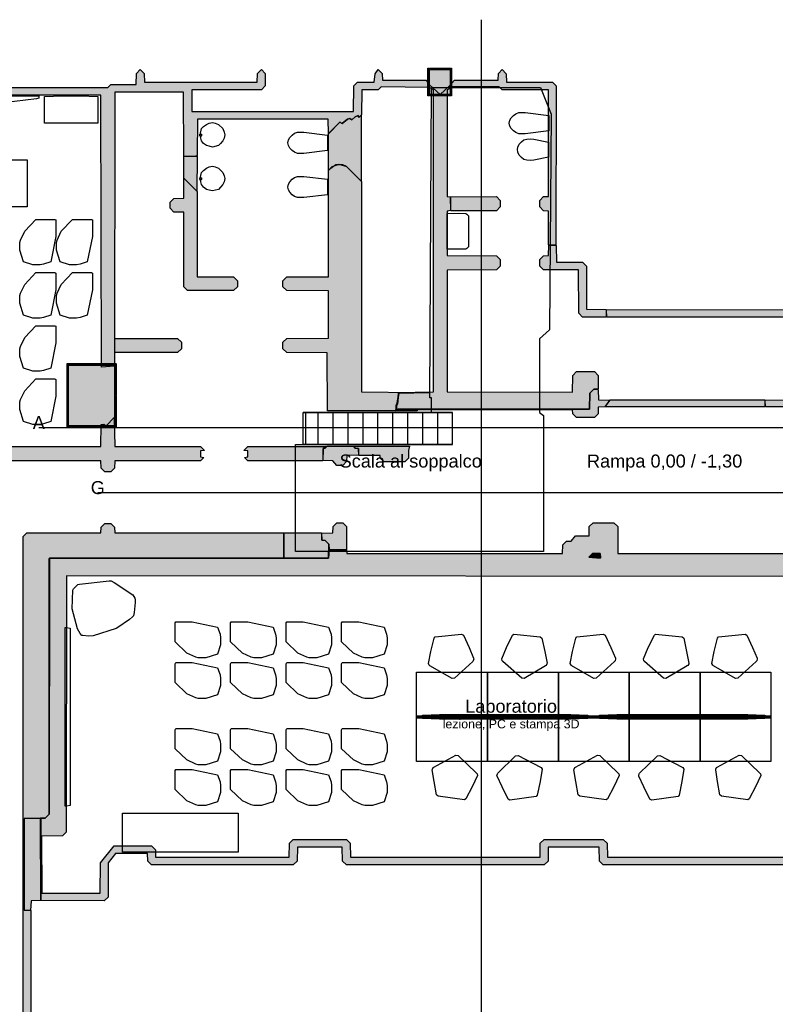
# Model space of a CAD drawing. Header units: millimetres. Extents: x -4985 to 43235, y -185 to 35000.
# Tile 11 of 13: x 7677 to 20475, y 18334 to 35000. Entities that reach past the tile are written whole.
import ezdxf
from ezdxf.enums import TextEntityAlignment as Align

# ---------------------------------------------------------------- set-up
doc = ezdxf.new("R2010")
doc.units = ezdxf.units.MM
for name, color, linetype in [('A-ARREDI', 9, 'Continuous'), ('A-MURI-ESISTENTI', 7, 'Continuous'), ('A-MURI-NUOVI', 40, 'Continuous'), ('A-PILASTRI', 8, 'Continuous'), ('A-SCALE', 8, 'Continuous'), ('A-SOPPALCO-PROIEZIONE', 8, 'Continuous'), ('A-TESTI', 7, 'Continuous'), ('A-TRACCE-SEZIONI', 1, 'Continuous')]:
    doc.layers.add(name, color=color, linetype=linetype)
doc.styles.add('VISIO', font='arial.ttf')

msp = doc.modelspace()

# ---------------------------------------------------------------- hatches: boundary and pattern name
at = {"layer": 'A-MURI-ESISTENTI'}
for points in [[(10650, 32685), (10455, 32690), (10450, 33775), (9290, 33775), (9285, 29133), (9060, 29118), (9050, 33725), (4950, 33725), (4930, 33665), (4880, 33715), (4540, 33715), (4490, 33655), (4465, 33680), (4460, 33885), (2400, 33885), (2395, 33740), (2330, 33675), (-970, 33675), (-1035, 33740), (-1090, 33885), (-4920, 33885), (-4985, 33950), (-4920, 34015), (-1050, 34015), (-985, 33950), (-930, 33805), (2260, 33805), (2265, 33950), (2330, 34015), (4530, 34015), (4595, 33950), (4600, 33745), (4810, 33745), (4815, 33790), (4880, 33855), (9170, 33855), (9220, 33905), (9650, 33905), (9655, 34090), (9720, 34155), (9785, 34090), (9790, 33945), (11700, 33945), (11705, 34090), (11770, 34155), (11835, 34090), (11835, 33880), (11770, 33815), (10590, 33815), (10590, 33445), (13330, 33445), (13335, 33880), (13400, 33945), (13680, 33945), (13697, 34081), (13750, 34155), (13815, 34090), (13820, 33975), (14560, 33975), (14615, 33900), (14610, 33855), (13800, 33865), (13750, 33815), (13470, 33815), (13465, 33390), (13420, 33345), (13409, 33378), (13360, 33355), (13300, 33305), (13270, 33325), (13230, 33315), (13140, 33245), (13100, 33265), (12910, 33075), (12900, 33315), (10690, 33315), (10685, 32700), (10650, 32685)], [(16760, 31185), (16635, 31190), (16635, 31760), (16550, 31765), (16485, 31830), (16485, 31940), (16550, 32005), (16635, 32010), (16635, 33810), (15850, 33815), (15800, 33865), (15000, 33865), (14980, 33845), (14958, 33878), (15040, 33975), (15780, 33975), (15785, 34090), (15850, 34155), (15919, 34081), (15920, 33945), (16700, 33945), (16765, 33880), (16760, 31185)], [(17330, 28405), (14055, 28410), (14067, 28486), (14075, 28490), (14087, 28608), (14099, 28680), (14615, 28690), (14376, 28692), (14685, 28700), (14685, 33810), (14615, 33850), (14620, 33895), (14800, 33735), (14958, 33878), (14975, 33840), (14915, 33810), (14915, 32010), (14975, 32000), (14975, 31770), (14915, 31760), (14915, 31010), (15750, 31005), (15815, 30940), (15815, 30830), (15750, 30765), (14915, 30760), (14915, 28700), (17040, 28695), (17045, 28980), (17110, 29045), (17410, 29045), (17475, 28980), (17475, 28750), (17400, 28745), (17335, 28680), (17330, 28405)], [(14376, 28692), (14100, 28685), (14099, 28680), (14095, 28680), (14087, 28608), (14067, 28486), (14055, 28480), (14055, 28410), (14055, 28400), (14035, 28380), (12888, 28380), (12885, 29360), (12200, 29365), (12135, 29430), (12135, 29540), (12200, 29605), (12905, 29610), (12905, 30410), (12200, 30415), (12135, 30480), (12135, 30580), (12200, 30645), (12905, 30650), (12905, 32450), (12970, 32515), (13090, 32555), (13210, 32515), (13465, 32260), (13465, 28700), (14376, 28692)], [(11300, 30415), (10520, 30415), (10455, 30480), (10455, 31740), (10290, 31745), (10225, 31810), (10225, 31910), (10290, 31975), (10455, 31980), (10460, 32315), (10685, 32090), (10685, 30650), (11300, 30645), (11365, 30580), (11365, 30480), (11300, 30415)], [(15750, 31765), (14980, 31765), (14975, 32000), (15750, 32005), (15815, 31940), (15815, 31830), (15750, 31765)], [(17610, 29965), (17210, 29965), (17145, 30030), (17140, 30765), (16550, 30765), (16485, 30830), (16485, 30940), (16550, 31005), (16635, 31010), (16640, 31185), (16765, 31180), (16770, 30895), (17210, 30895), (17275, 30830), (17275, 30100), (17610, 30095), (17610, 29965)], [(33610, 29635), (33510, 29635), (33445, 29700), (33440, 30045), (32630, 30045), (32625, 29810), (32560, 29745), (32060, 29745), (31995, 29810), (31990, 29965), (29980, 29965), (29975, 29730), (29910, 29665), (29210, 29665), (29145, 29730), (29140, 29965), (17620, 29965), (17615, 30090), (29210, 30095), (29275, 30030), (29280, 29795), (29840, 29795), (29845, 30030), (29910, 30095), (32060, 30095), (32125, 30030), (32130, 29875), (32490, 29875), (32495, 30110), (32560, 30175), (35730, 30175), (35795, 30110), (35800, 29875), (36115, 29880), (36110, 30185), (32340, 30185), (32340, 30345), (32490, 30345), (32500, 30315), (36180, 30315), (36245, 30250), (36245, 29810), (36180, 29745), (35730, 29745), (35665, 29810), (35660, 30045), (33680, 30045), (33675, 29700), (33610, 29635)], [(10350, 29365), (9290, 29365), (9290, 29605), (10350, 29605), (10415, 29540), (10415, 29430), (10350, 29365)], [(17330, 28405), (17335, 28680), (17400, 28745), (17475, 28740), (17480, 28565), (17675, 28560), (17590, 28445), (17475, 28440), (17475, 28330), (17410, 28265), (17110, 28265), (17045, 28330), (17040, 28395), (14410, 28395), (14407, 28380), (14035, 28380), (14055, 28390), (14055, 28400), (14060, 28405), (17330, 28405)], [(14099, 28680), (14087, 28608), (14095, 28680), (14099, 28680)], [(14100, 28685), (14376, 28692), (14615, 28690), (14099, 28680), (14100, 28685)], [(14067, 28486), (14087, 28608), (14075, 28490), (14067, 28486)], [(21300, 28445), (20310, 28445), (20305, 28560), (21300, 28565), (21300, 28445)], [(14035, 28380), (14055, 28400), (14055, 28390), (14035, 28380)], [(14067, 28486), (14055, 28410), (14055, 28480), (14067, 28486)], [(14055, 28410), (17330, 28405), (14060, 28405), (14055, 28400), (14055, 28410)], [(9220, 27345), (9120, 27345), (9055, 27410), (9050, 27535), (6940, 27535), (6925, 27590), (6965, 27710), (7020, 27775), (9050, 27775), (9055, 28150), (9100, 28155), (9140, 28125), (9280, 28265), (9290, 27775), (10740, 27775), (10805, 27710), (10742, 27701), (10742, 27600), (10795, 27590), (10740, 27535), (9290, 27535), (9285, 27410), (9220, 27345)], [(12810, 27535), (11540, 27535), (11485, 27590), (11542, 27600), (11542, 27701), (11475, 27710), (11540, 27775), (12870, 27775), (12815, 27740), (12810, 27535)], [(13329, 27780), (13360, 27745), (13415, 27740), (13415, 27630), (13220, 27625), (13215, 27520), (13150, 27455), (13050, 27455), (12980, 27535), (12815, 27540), (12815, 27740), (12850, 27745), (12885, 27780), (13329, 27780)], [(14200, 27515), (13850, 27515), (13785, 27580), (13780, 27625), (13420, 27625), (13415, 27740), (13360, 27745), (13329, 27780), (14280, 27780), (14265, 27710), (14265, 27580), (14200, 27515)], [(12150, 25885), (8180, 25885), (8180, 25880), (8175, 25880), (8175, 21550), (8110, 21485), (8030, 21484), (8030, 21485), (7755, 21480), (7755, 19930), (7865, 19920), (7865, 17390), (8442, 17389), (9343, 17389), (9530, 17389), (12350, 17389), (12350, 17385), (12420, 17385), (12485, 17320), (12490, 16635), (15950, 16635), (15950, 16505), (12420, 16505), (12355, 16570), (12350, 17255), (9530, 17255), (9530, 16627), (9343, 16627), (9343, 17255), (7735, 17255), (7735, 17389), (7735, 26250), (7800, 26315), (9050, 26315), (9055, 26410), (9120, 26475), (9220, 26475), (9285, 26410), (9290, 26315), (12150, 26315), (12150, 25885)], [(13210, 26025), (12920, 26025), (12915, 26120), (12850, 26185), (12795, 26190), (12795, 26310), (12980, 26315), (12985, 26420), (13050, 26485), (13150, 26485), (13215, 26420), (13210, 26025)], [(12910, 25885), (12150, 25885), (12150, 26315), (12790, 26315), (12795, 26190), (12850, 26185), (12915, 26120), (12910, 25885)], [(12920, 26025), (12910, 25885), (12915, 26120), (12920, 26025)], [(8180, 25880), (8175, 21550), (8175, 25880), (8180, 25880)], [(8180, 25885), (12150, 25885), (12150, 25884), (8180, 25880), (8180, 25885)], [(12150, 25885), (12910, 25885), (12150, 25884), (12150, 25885)], [(17510, 25890), (17315, 25900), (17380, 25965), (17510, 25965), (17510, 25890)], [(17315, 25900), (17510, 25890), (17510, 25885), (17315, 25900)], [(17510, 25965), (17515, 25890), (17510, 25890), (17510, 25965)], [(8030, 21485), (8030, 21484), (7755, 21480), (8030, 21485)], [(7860, 19925), (7755, 19930), (7755, 21480), (8030, 21484), (8035, 20090), (7870, 20085), (7860, 19925)], [(8110, 21485), (8035, 21480), (8035, 20090), (8030, 21484), (8110, 21485)]]:
    msp.add_hatch(color=7, dxfattribs=at).paths.add_polyline_path(points)
h = msp.add_hatch(color=7, dxfattribs=at)
h.paths.add_polyline_path([(9110, 20085), (8035, 20090), (8035, 21480), (8110, 21485), (8175, 21550), (8180, 25880), (12150, 25884), (12910, 25885), (12920, 26025), (13210, 26025), (13220, 25965), (16870, 25965), (16875, 26110), (16940, 26175), (17020, 26175), (17090, 26265), (17320, 26265), (17325, 26420), (17390, 26485), (17740, 26485), (17805, 26420), (17810, 25965), (20670, 25965), (20675, 26190), (20740, 26255), (21350, 26255), (21390, 26295), (21990, 26295), (22060, 26225), (22430, 26225), (22495, 26160), (22495, 25900), (22430, 25835), (22060, 25835), (22055, 25640), (21990, 25575), (8470, 25585), (8465, 21250), (8400, 21185), (8045, 21180), (8050, 20215), (9040, 20215), (9045, 20730), (9280, 21015), (9910, 21015), (9975, 20950), (9980, 20825), (12240, 20825), (12245, 21060), (12310, 21125), (13210, 21125), (13275, 21060), (13280, 20825), (16490, 20825), (16495, 21060), (16560, 21125), (17560, 21125), (17625, 21060), (17630, 20825), (21090, 20825), (21095, 21060), (21160, 21125), (22160, 21125), (22225, 21060), (22230, 20825), (24560, 20825), (24565, 21060), (24630, 21125), (25310, 21125), (25375, 21060), (25380, 20825), (26990, 20825), (26995, 22380), (25570, 22385), (25505, 22450), (25505, 25780), (25630, 25905), (25635, 22520), (27060, 22515), (27125, 22450), (27125, 20760), (27060, 20695), (25310, 20695), (25245, 20760), (25240, 20995), (24700, 20995), (24695, 20760), (24630, 20695), (22160, 20695), (22095, 20760), (22095, 20990), (21950, 20995), (21230, 20995), (21225, 20760), (21160, 20695), (17560, 20695), (17495, 20760), (17490, 20995), (16630, 20995), (16625, 20760), (16560, 20695), (13210, 20695), (13145, 20760), (13140, 20995), (12380, 20995), (12375, 20760), (12310, 20695), (9910, 20695), (9845, 20760), (9840, 20885), (9300, 20885), (9175, 20730), (9175, 20150), (9110, 20085)])
h.paths.add_polyline_path([(21715, 25890), (21755, 25940), (21710, 25985), (21670, 25965), (21040, 25965), (20975, 25900), (21710, 25885), (21714, 25890), (21715, 25890)], flags=16)
h.paths.add_polyline_path([(17515, 25890), (17510, 25965), (17380, 25965), (17315, 25900), (17510, 25885), (17510, 25890), (17515, 25890)], flags=16)
at = {"layer": 'A-MURI-NUOVI'}
for points in [[(13460, 32265), (13210, 32515), (13150, 32545), (13030, 32545), (12910, 32455), (12905, 32820), (12905, 33070), (13100, 33265), (13140, 33245), (13230, 33315), (13270, 33325), (13300, 33305), (13360, 33355), (13409, 33378), (13420, 33345), (13460, 33385), (13460, 32265)], [(10680, 32095), (10455, 32320), (10460, 32685), (10685, 32690), (10680, 32095)], [(20300, 28445), (17595, 28450), (17680, 28565), (20300, 28565), (20300, 28445)]]:
    msp.add_hatch(color=40, dxfattribs=at).paths.add_polyline_path(points)
at = {"layer": 'A-PILASTRI'}
for points in [[(14608, 34181), (14608, 33709), (14594, 33709), (14590, 33713), (14590, 34177), (14594, 34181), (14608, 34181)], [(14966, 34163), (14616, 34163), (14616, 34177), (14620, 34181), (14962, 34181), (14966, 34177), (14966, 34163)], [(14974, 33709), (14974, 34181), (14988, 34181), (14992, 34177), (14992, 33713), (14988, 33709), (14974, 33709)], [(14966, 34155), (14966, 33735), (14616, 33735), (14616, 34155), (14966, 34155)], [(14616, 33727), (14966, 33727), (14966, 33713), (14962, 33709), (14620, 33709), (14616, 33713), (14616, 33727)], [(8497, 29181), (8497, 28643), (8483, 28643), (8479, 28647), (8479, 29177), (8483, 29181), (8497, 29181)], [(8892, 29163), (8505, 29163), (8505, 29177), (8509, 29181), (8888, 29181), (8892, 29177), (8892, 29163)], [(9285, 29163), (8898, 29163), (8898, 29177), (8902, 29181), (9281, 29181), (9285, 29177), (9285, 29163)], [(9293, 28643), (9293, 29181), (9307, 29181), (9311, 29177), (9311, 28647), (9307, 28643), (9293, 28643)], [(9285, 29155), (9285, 28125), (8505, 28125), (8505, 29155), (9285, 29155)], [(8497, 28637), (8497, 28099), (8483, 28099), (8479, 28103), (8479, 28633), (8483, 28637), (8497, 28637)], [(9293, 28099), (9293, 28637), (9307, 28637), (9311, 28633), (9311, 28103), (9307, 28099), (9293, 28099)], [(8505, 28117), (8892, 28117), (8892, 28103), (8888, 28099), (8509, 28099), (8505, 28103), (8505, 28117)], [(8898, 28117), (9285, 28117), (9285, 28103), (9281, 28099), (8902, 28099), (8898, 28103), (8898, 28117)]]:
    msp.add_hatch(color=8, dxfattribs=at).paths.add_polyline_path(points)

# ---------------------------------------------------------------- linework, layer by layer
at = {"layer": 'A-ARREDI'}
for p, q in [((10730, 33065), (10760, 33065)), ((10730, 33035), (10730, 33065)), ((10730, 33035), (10760, 33035)), ((10760, 33035), (10760, 33065)), ((10730, 32325), (10760, 32325)), ((10730, 32295), (10730, 32325)), ((10730, 32295), (10760, 32295)), ((10760, 32295), (10760, 32325))]:
    msp.add_line(p, q, dxfattribs=at)
for points in [[(8002, 33710), (8002, 33670), (7962, 33660), (7402, 33590), (6602, 33590), (6042, 33660), (6002, 33670), (6002, 33710), (8002, 33710)], [(8002, 33710), (8002, 33670), (7962, 33660), (7402, 33590), (6602, 33590), (6042, 33660), (6002, 33670), (6002, 33710), (8002, 33710)], [(8700, 33710), (9000, 33700), (9000, 33250), (8100, 33250), (8100, 33700), (8400, 33710), (8700, 33710)], [(8700, 33710), (9000, 33700), (9000, 33250), (8100, 33250), (8100, 33700), (8400, 33710), (8700, 33710)], [(16240, 33428), (16640, 33378), (16640, 33118), (16240, 33068), (16130, 33068), (16080, 33088), (16040, 33118), (16000, 33158), (15980, 33198), (15970, 33248), (15980, 33298), (16000, 33338), (16040, 33378), (16080, 33408), (16130, 33428), (16240, 33428)], [(10942, 32845), (10885, 32857), (10839, 32868), (10793, 32903), (10758, 32949), (10747, 32995), (10735, 33052), (10758, 33156), (10793, 33190), (10839, 33225), (10885, 33248), (10942, 33259), (10988, 33248), (11046, 33225), (11115, 33156), (11138, 33098), (11149, 33052), (11138, 32995), (11115, 32949), (11080, 32903), (11046, 32868), (10942, 32845)], [(12490, 33098), (12890, 33048), (12890, 32788), (12490, 32738), (12380, 32738), (12330, 32758), (12290, 32788), (12250, 32828), (12230, 32868), (12220, 32918), (12230, 32968), (12250, 33008), (12290, 33048), (12330, 33078), (12380, 33098), (12490, 33098)], [(16326, 32985), (16386, 32975), (16636, 32925), (16636, 32675), (16386, 32625), (16326, 32615), (16266, 32625), (16216, 32635), (16176, 32665), (16136, 32705), (16116, 32755), (16106, 32805), (16116, 32845), (16136, 32895), (16176, 32935), (16216, 32965), (16266, 32975), (16326, 32985)], [(7802, 32630), (7802, 31830), (6202, 31830), (6202, 32630), (7802, 32630)], [(7802, 32630), (7802, 31830), (6202, 31830), (6202, 32630), (7802, 32630)], [(10942, 32105), (10885, 32117), (10839, 32128), (10793, 32163), (10758, 32209), (10747, 32255), (10735, 32312), (10758, 32416), (10793, 32450), (10839, 32485), (10885, 32508), (10942, 32519), (10988, 32508), (11046, 32485), (11115, 32416), (11138, 32358), (11149, 32312), (11138, 32255), (11115, 32209), (11080, 32163), (11046, 32128), (10942, 32105)], [(12490, 32348), (12890, 32298), (12890, 32038), (12490, 31988), (12380, 31988), (12330, 32008), (12290, 32038), (12250, 32078), (12230, 32118), (12220, 32168), (12230, 32218), (12250, 32258), (12290, 32298), (12330, 32328), (12380, 32348), (12490, 32348)], [(14920, 31118), (14920, 31718), (15112, 31726), (15232, 31718), (15248, 31710), (15280, 31678), (15280, 31158), (15248, 31126), (15232, 31118), (14920, 31118)], [(7902, 30850), (7742, 30900), (7682, 31100), (7682, 31230), (7692, 31270), (7762, 31420), (7952, 31620), (8272, 31620), (8292, 31610), (8292, 31330), (8202, 30900), (8082, 30860), (8022, 30850), (7902, 30850)], [(7902, 30850), (7742, 30900), (7682, 31100), (7682, 31230), (7692, 31270), (7762, 31420), (7952, 31620), (8272, 31620), (8292, 31610), (8292, 31330), (8202, 30900), (8082, 30860), (8022, 30850), (7902, 30850)], [(8522, 30850), (8362, 30900), (8302, 31100), (8302, 31230), (8312, 31270), (8382, 31420), (8572, 31620), (8892, 31620), (8912, 31610), (8912, 31330), (8822, 30900), (8702, 30860), (8642, 30850), (8522, 30850)], [(8522, 30850), (8362, 30900), (8302, 31100), (8302, 31230), (8312, 31270), (8382, 31420), (8572, 31620), (8892, 31620), (8912, 31610), (8912, 31330), (8822, 30900), (8702, 30860), (8642, 30850), (8522, 30850)], [(7902, 29950), (7742, 30000), (7682, 30200), (7682, 30330), (7692, 30370), (7762, 30520), (7952, 30720), (8272, 30720), (8292, 30710), (8292, 30430), (8202, 30000), (8082, 29960), (8022, 29950), (7902, 29950)], [(7902, 29950), (7742, 30000), (7682, 30200), (7682, 30330), (7692, 30370), (7762, 30520), (7952, 30720), (8272, 30720), (8292, 30710), (8292, 30430), (8202, 30000), (8082, 29960), (8022, 29950), (7902, 29950)], [(8522, 29950), (8362, 30000), (8302, 30200), (8302, 30330), (8312, 30370), (8382, 30520), (8572, 30720), (8892, 30720), (8912, 30710), (8912, 30430), (8822, 30000), (8702, 29960), (8642, 29950), (8522, 29950)], [(8522, 29950), (8362, 30000), (8302, 30200), (8302, 30330), (8312, 30370), (8382, 30520), (8572, 30720), (8892, 30720), (8912, 30710), (8912, 30430), (8822, 30000), (8702, 29960), (8642, 29950), (8522, 29950)], [(7902, 29050), (7742, 29100), (7682, 29300), (7682, 29430), (7692, 29470), (7762, 29620), (7952, 29820), (8272, 29820), (8292, 29810), (8292, 29530), (8202, 29100), (8082, 29060), (8022, 29050), (7902, 29050)], [(7902, 29050), (7742, 29100), (7682, 29300), (7682, 29430), (7692, 29470), (7762, 29620), (7952, 29820), (8272, 29820), (8292, 29810), (8292, 29530), (8202, 29100), (8082, 29060), (8022, 29050), (7902, 29050)], [(7902, 28150), (7742, 28200), (7682, 28400), (7682, 28530), (7692, 28570), (7762, 28720), (7952, 28920), (8272, 28920), (8292, 28910), (8292, 28630), (8202, 28200), (8082, 28160), (8022, 28150), (7902, 28150)], [(7902, 28150), (7742, 28200), (7682, 28400), (7682, 28530), (7692, 28570), (7762, 28720), (7952, 28920), (8272, 28920), (8292, 28910), (8292, 28630), (8202, 28200), (8082, 28160), (8022, 28150), (7902, 28150)], [(9311, 24695), (8920, 24573), (8844, 24563), (8745, 24575), (8731, 24579), (8702, 24609), (8657, 24687), (8565, 25026), (8578, 25345), (8590, 25364), (8632, 25411), (8661, 25440), (8692, 25446), (9191, 25503), (9227, 25500), (9278, 25472), (9595, 25263), (9625, 25211), (9631, 25180), (9634, 25135), (9617, 24964), (9603, 24909), (9590, 24891), (9535, 24847), (9337, 24710), (9311, 24695)], [(9311, 24695), (8920, 24573), (8844, 24563), (8745, 24575), (8731, 24579), (8702, 24609), (8657, 24687), (8565, 25026), (8578, 25345), (8590, 25364), (8632, 25411), (8661, 25440), (8692, 25446), (9191, 25503), (9227, 25500), (9278, 25472), (9595, 25263), (9625, 25211), (9631, 25180), (9634, 25135), (9617, 24964), (9603, 24909), (9590, 24891), (9535, 24847), (9337, 24710), (9311, 24695)], [(8530, 21700), (8470, 21690), (8450, 21690), (8450, 24710), (8470, 24710), (8530, 24700), (8530, 21700)], [(8530, 21700), (8470, 21690), (8450, 21690), (8450, 24710), (8470, 24710), (8530, 24700), (8530, 21700)], [(11080, 24420), (11030, 24260), (10830, 24200), (10700, 24200), (10660, 24210), (10510, 24280), (10310, 24470), (10310, 24790), (10320, 24810), (10600, 24810), (11030, 24720), (11070, 24600), (11080, 24540), (11080, 24420)], [(11080, 24420), (11030, 24260), (10830, 24200), (10700, 24200), (10660, 24210), (10510, 24280), (10310, 24470), (10310, 24790), (10320, 24810), (10600, 24810), (11030, 24720), (11070, 24600), (11080, 24540), (11080, 24420)], [(12020, 24420), (11970, 24260), (11770, 24200), (11640, 24200), (11600, 24210), (11450, 24280), (11250, 24470), (11250, 24790), (11260, 24810), (11540, 24810), (11970, 24720), (12010, 24600), (12020, 24540), (12020, 24420)], [(12020, 24420), (11970, 24260), (11770, 24200), (11640, 24200), (11600, 24210), (11450, 24280), (11250, 24470), (11250, 24790), (11260, 24810), (11540, 24810), (11970, 24720), (12010, 24600), (12020, 24540), (12020, 24420)], [(12960, 24420), (12910, 24260), (12710, 24200), (12580, 24200), (12540, 24210), (12390, 24280), (12190, 24470), (12190, 24790), (12200, 24810), (12480, 24810), (12910, 24720), (12950, 24600), (12960, 24540), (12960, 24420)], [(12960, 24420), (12910, 24260), (12710, 24200), (12580, 24200), (12540, 24210), (12390, 24280), (12190, 24470), (12190, 24790), (12200, 24810), (12480, 24810), (12910, 24720), (12950, 24600), (12960, 24540), (12960, 24420)], [(13900, 24420), (13850, 24260), (13650, 24200), (13520, 24200), (13480, 24210), (13330, 24280), (13130, 24470), (13130, 24790), (13140, 24810), (13420, 24810), (13850, 24720), (13890, 24600), (13900, 24540), (13900, 24420)], [(13900, 24420), (13850, 24260), (13650, 24200), (13520, 24200), (13480, 24210), (13330, 24280), (13130, 24470), (13130, 24790), (13140, 24810), (13420, 24810), (13850, 24720), (13890, 24600), (13900, 24540), (13900, 24420)], [(15162, 24602), (15194, 24585), (15287, 24374), (15366, 24191), (15367, 24181), (15360, 24150), (15352, 24139), (15040, 23855), (15000, 23851), (14626, 24063), (14615, 24072), (14601, 24101), (14640, 24306), (14697, 24533), (14715, 24555), (15162, 24602)], [(15162, 24602), (15194, 24585), (15287, 24374), (15366, 24191), (15367, 24181), (15360, 24150), (15352, 24139), (15040, 23855), (15000, 23851), (14626, 24063), (14615, 24072), (14601, 24101), (14640, 24306), (14697, 24533), (14715, 24555), (15162, 24602)], [(16495, 24554), (16523, 24531), (16570, 24305), (16610, 24110), (16608, 24100), (16595, 24071), (16584, 24062), (16220, 23849), (16180, 23853), (15858, 24138), (15849, 24149), (15843, 24180), (15923, 24373), (16026, 24583), (16048, 24601), (16495, 24554)], [(16495, 24554), (16523, 24531), (16570, 24305), (16610, 24110), (16608, 24100), (16595, 24071), (16584, 24062), (16220, 23849), (16180, 23853), (15858, 24138), (15849, 24149), (15843, 24180), (15923, 24373), (16026, 24583), (16048, 24601), (16495, 24554)], [(17562, 24602), (17594, 24585), (17687, 24374), (17766, 24191), (17767, 24181), (17760, 24150), (17752, 24139), (17440, 23855), (17400, 23851), (17026, 24063), (17015, 24072), (17001, 24101), (17040, 24306), (17097, 24533), (17115, 24555), (17562, 24602)], [(17562, 24602), (17594, 24585), (17687, 24374), (17766, 24191), (17767, 24181), (17760, 24150), (17752, 24139), (17440, 23855), (17400, 23851), (17026, 24063), (17015, 24072), (17001, 24101), (17040, 24306), (17097, 24533), (17115, 24555), (17562, 24602)], [(18895, 24554), (18923, 24531), (18970, 24305), (19010, 24110), (19008, 24100), (18995, 24071), (18984, 24062), (18620, 23849), (18580, 23853), (18258, 24138), (18249, 24149), (18243, 24180), (18323, 24373), (18426, 24583), (18448, 24601), (18895, 24554)], [(18895, 24554), (18923, 24531), (18970, 24305), (19010, 24110), (19008, 24100), (18995, 24071), (18984, 24062), (18620, 23849), (18580, 23853), (18258, 24138), (18249, 24149), (18243, 24180), (18323, 24373), (18426, 24583), (18448, 24601), (18895, 24554)], [(19962, 24602), (19994, 24585), (20087, 24374), (20166, 24191), (20167, 24181), (20160, 24150), (20152, 24139), (19840, 23855), (19800, 23851), (19426, 24063), (19415, 24072), (19401, 24101), (19440, 24306), (19497, 24533), (19515, 24555), (19962, 24602)], [(19962, 24602), (19994, 24585), (20087, 24374), (20166, 24191), (20167, 24181), (20160, 24150), (20152, 24139), (19840, 23855), (19800, 23851), (19426, 24063), (19415, 24072), (19401, 24101), (19440, 24306), (19497, 24533), (19515, 24555), (19962, 24602)], [(11080, 23730), (11030, 23570), (10830, 23510), (10700, 23510), (10660, 23520), (10510, 23590), (10310, 23780), (10310, 24100), (10320, 24120), (10600, 24120), (11030, 24030), (11070, 23910), (11080, 23850), (11080, 23730)], [(11080, 23730), (11030, 23570), (10830, 23510), (10700, 23510), (10660, 23520), (10510, 23590), (10310, 23780), (10310, 24100), (10320, 24120), (10600, 24120), (11030, 24030), (11070, 23910), (11080, 23850), (11080, 23730)], [(12020, 23730), (11970, 23570), (11770, 23510), (11640, 23510), (11600, 23520), (11450, 23590), (11250, 23780), (11250, 24100), (11260, 24120), (11540, 24120), (11970, 24030), (12010, 23910), (12020, 23850), (12020, 23730)], [(12020, 23730), (11970, 23570), (11770, 23510), (11640, 23510), (11600, 23520), (11450, 23590), (11250, 23780), (11250, 24100), (11260, 24120), (11540, 24120), (11970, 24030), (12010, 23910), (12020, 23850), (12020, 23730)], [(12960, 23730), (12910, 23570), (12710, 23510), (12580, 23510), (12540, 23520), (12390, 23590), (12190, 23780), (12190, 24100), (12200, 24120), (12480, 24120), (12910, 24030), (12950, 23910), (12960, 23850), (12960, 23730)], [(12960, 23730), (12910, 23570), (12710, 23510), (12580, 23510), (12540, 23520), (12390, 23590), (12190, 23780), (12190, 24100), (12200, 24120), (12480, 24120), (12910, 24030), (12950, 23910), (12960, 23850), (12960, 23730)], [(13900, 23730), (13850, 23570), (13650, 23510), (13520, 23510), (13480, 23520), (13330, 23590), (13130, 23780), (13130, 24100), (13140, 24120), (13420, 24120), (13850, 24030), (13890, 23910), (13900, 23850), (13900, 23730)], [(13900, 23730), (13850, 23570), (13650, 23510), (13520, 23510), (13480, 23520), (13330, 23590), (13130, 23780), (13130, 24100), (13140, 24120), (13420, 24120), (13850, 24030), (13890, 23910), (13900, 23850), (13900, 23730)], [(15600, 23955), (15600, 23195), (14400, 23195), (14400, 23955), (15600, 23955)], [(15600, 23955), (15600, 23195), (14400, 23195), (14400, 23955), (15600, 23955)], [(16800, 23955), (16800, 23195), (15600, 23195), (15600, 23955), (16800, 23955)], [(16800, 23955), (16800, 23195), (15600, 23195), (15600, 23955), (16800, 23955)], [(18000, 23955), (18000, 23195), (16800, 23195), (16800, 23955), (18000, 23955)], [(18000, 23955), (18000, 23195), (16800, 23195), (16800, 23955), (18000, 23955)], [(19200, 23955), (19200, 23195), (18000, 23195), (18000, 23955), (19200, 23955)], [(19200, 23955), (19200, 23195), (18000, 23195), (18000, 23955), (19200, 23955)], [(20400, 23955), (20400, 23195), (19200, 23195), (19200, 23955), (20400, 23955)], [(20400, 23955), (20400, 23195), (19200, 23195), (19200, 23955), (20400, 23955)], [(14400, 23180), (14400, 23220), (15600, 23220), (15600, 23180), (14400, 23180)], [(14400, 23180), (14400, 23220), (15600, 23220), (15600, 23180), (14400, 23180)], [(14400, 22445), (14400, 23205), (15600, 23205), (15600, 22445), (14400, 22445)], [(14400, 22445), (14400, 23205), (15600, 23205), (15600, 22445), (14400, 22445)], [(14790, 23160), (14500, 23170), (14500, 23230), (14790, 23240), (17010, 23240), (17300, 23230), (17300, 23170), (17010, 23160), (14790, 23160)], [(14790, 23160), (14500, 23170), (14500, 23230), (14790, 23240), (17010, 23240), (17300, 23230), (17300, 23170), (17010, 23160), (14790, 23160)], [(15600, 23180), (15600, 23220), (16800, 23220), (16800, 23180), (15600, 23180)], [(15600, 23180), (15600, 23220), (16800, 23220), (16800, 23180), (15600, 23180)], [(15600, 22445), (15600, 23205), (16800, 23205), (16800, 22445), (15600, 22445)], [(15600, 22445), (15600, 23205), (16800, 23205), (16800, 22445), (15600, 22445)], [(16800, 23180), (16800, 23220), (18000, 23220), (18000, 23180), (16800, 23180)], [(16800, 23180), (16800, 23220), (18000, 23220), (18000, 23180), (16800, 23180)], [(16800, 22445), (16800, 23205), (18000, 23205), (18000, 22445), (16800, 22445)], [(16800, 22445), (16800, 23205), (18000, 23205), (18000, 22445), (16800, 22445)], [(17790, 23160), (17500, 23170), (17500, 23230), (17790, 23240), (20010, 23240), (20300, 23230), (20300, 23170), (20010, 23160), (17790, 23160)], [(17790, 23160), (17500, 23170), (17500, 23230), (17790, 23240), (20010, 23240), (20300, 23230), (20300, 23170), (20010, 23160), (17790, 23160)], [(18000, 23180), (18000, 23220), (19200, 23220), (19200, 23180), (18000, 23180)], [(18000, 23180), (18000, 23220), (19200, 23220), (19200, 23180), (18000, 23180)], [(18000, 22445), (18000, 23205), (19200, 23205), (19200, 22445), (18000, 22445)], [(18000, 22445), (18000, 23205), (19200, 23205), (19200, 22445), (18000, 22445)], [(19200, 23180), (19200, 23220), (20400, 23220), (20400, 23180), (19200, 23180)], [(19200, 23180), (19200, 23220), (20400, 23220), (20400, 23180), (19200, 23180)], [(19200, 22445), (19200, 23205), (20400, 23205), (20400, 22445), (19200, 22445)], [(19200, 22445), (19200, 23205), (20400, 23205), (20400, 22445), (19200, 22445)], [(11080, 22610), (11030, 22450), (10830, 22390), (10700, 22390), (10660, 22400), (10510, 22470), (10310, 22660), (10310, 22980), (10320, 23000), (10600, 23000), (11030, 22910), (11070, 22790), (11080, 22730), (11080, 22610)], [(11080, 22610), (11030, 22450), (10830, 22390), (10700, 22390), (10660, 22400), (10510, 22470), (10310, 22660), (10310, 22980), (10320, 23000), (10600, 23000), (11030, 22910), (11070, 22790), (11080, 22730), (11080, 22610)], [(12020, 22610), (11970, 22450), (11770, 22390), (11640, 22390), (11600, 22400), (11450, 22470), (11250, 22660), (11250, 22980), (11260, 23000), (11540, 23000), (11970, 22910), (12010, 22790), (12020, 22730), (12020, 22610)], [(12020, 22610), (11970, 22450), (11770, 22390), (11640, 22390), (11600, 22400), (11450, 22470), (11250, 22660), (11250, 22980), (11260, 23000), (11540, 23000), (11970, 22910), (12010, 22790), (12020, 22730), (12020, 22610)], [(12960, 22610), (12910, 22450), (12710, 22390), (12580, 22390), (12540, 22400), (12390, 22470), (12190, 22660), (12190, 22980), (12200, 23000), (12480, 23000), (12910, 22910), (12950, 22790), (12960, 22730), (12960, 22610)], [(12960, 22610), (12910, 22450), (12710, 22390), (12580, 22390), (12540, 22400), (12390, 22470), (12190, 22660), (12190, 22980), (12200, 23000), (12480, 23000), (12910, 22910), (12950, 22790), (12960, 22730), (12960, 22610)], [(13900, 22610), (13850, 22450), (13650, 22390), (13520, 22390), (13480, 22400), (13330, 22470), (13130, 22660), (13130, 22980), (13140, 23000), (13420, 23000), (13850, 22910), (13890, 22790), (13900, 22730), (13900, 22610)], [(13900, 22610), (13850, 22450), (13650, 22390), (13520, 22390), (13480, 22400), (13330, 22470), (13130, 22660), (13130, 22980), (13140, 23000), (13420, 23000), (13850, 22910), (13890, 22790), (13900, 22730), (13900, 22610)], [(14764, 21855), (14737, 21879), (14698, 22107), (14665, 22303), (14666, 22313), (14680, 22342), (14692, 22350), (15063, 22550), (15103, 22545), (15415, 22249), (15423, 22237), (15429, 22206), (15342, 22017), (15232, 21810), (15209, 21793), (14764, 21855)], [(14764, 21855), (14737, 21879), (14698, 22107), (14665, 22303), (14666, 22313), (14680, 22342), (14692, 22350), (15063, 22550), (15103, 22545), (15415, 22249), (15423, 22237), (15429, 22206), (15342, 22017), (15232, 21810), (15209, 21793), (14764, 21855)], [(15981, 21791), (15948, 21807), (15849, 22015), (15763, 22195), (15761, 22205), (15767, 22236), (15776, 22247), (16077, 22542), (16117, 22548), (16498, 22349), (16510, 22340), (16524, 22312), (16492, 22106), (16444, 21877), (16427, 21854), (15981, 21791)], [(15981, 21791), (15948, 21807), (15849, 22015), (15763, 22195), (15761, 22205), (15767, 22236), (15776, 22247), (16077, 22542), (16117, 22548), (16498, 22349), (16510, 22340), (16524, 22312), (16492, 22106), (16444, 21877), (16427, 21854), (15981, 21791)], [(17164, 21855), (17137, 21879), (17098, 22107), (17065, 22303), (17066, 22313), (17080, 22342), (17092, 22350), (17463, 22550), (17503, 22545), (17815, 22249), (17823, 22237), (17829, 22206), (17742, 22017), (17632, 21810), (17609, 21793), (17164, 21855)], [(17164, 21855), (17137, 21879), (17098, 22107), (17065, 22303), (17066, 22313), (17080, 22342), (17092, 22350), (17463, 22550), (17503, 22545), (17815, 22249), (17823, 22237), (17829, 22206), (17742, 22017), (17632, 21810), (17609, 21793), (17164, 21855)], [(18381, 21791), (18348, 21807), (18249, 22015), (18163, 22195), (18161, 22205), (18167, 22236), (18176, 22247), (18477, 22542), (18517, 22548), (18898, 22349), (18910, 22340), (18924, 22312), (18892, 22106), (18844, 21877), (18827, 21854), (18381, 21791)], [(18381, 21791), (18348, 21807), (18249, 22015), (18163, 22195), (18161, 22205), (18167, 22236), (18176, 22247), (18477, 22542), (18517, 22548), (18898, 22349), (18910, 22340), (18924, 22312), (18892, 22106), (18844, 21877), (18827, 21854), (18381, 21791)], [(19564, 21855), (19537, 21879), (19498, 22107), (19465, 22303), (19466, 22313), (19480, 22342), (19492, 22350), (19863, 22550), (19903, 22545), (20215, 22249), (20223, 22237), (20229, 22206), (20142, 22017), (20032, 21810), (20009, 21793), (19564, 21855)], [(19564, 21855), (19537, 21879), (19498, 22107), (19465, 22303), (19466, 22313), (19480, 22342), (19492, 22350), (19863, 22550), (19903, 22545), (20215, 22249), (20223, 22237), (20229, 22206), (20142, 22017), (20032, 21810), (20009, 21793), (19564, 21855)], [(11080, 21920), (11030, 21760), (10830, 21700), (10700, 21700), (10660, 21710), (10510, 21780), (10310, 21970), (10310, 22290), (10320, 22310), (10600, 22310), (11030, 22220), (11070, 22100), (11080, 22040), (11080, 21920)], [(11080, 21920), (11030, 21760), (10830, 21700), (10700, 21700), (10660, 21710), (10510, 21780), (10310, 21970), (10310, 22290), (10320, 22310), (10600, 22310), (11030, 22220), (11070, 22100), (11080, 22040), (11080, 21920)], [(12020, 21920), (11970, 21760), (11770, 21700), (11640, 21700), (11600, 21710), (11450, 21780), (11250, 21970), (11250, 22290), (11260, 22310), (11540, 22310), (11970, 22220), (12010, 22100), (12020, 22040), (12020, 21920)], [(12020, 21920), (11970, 21760), (11770, 21700), (11640, 21700), (11600, 21710), (11450, 21780), (11250, 21970), (11250, 22290), (11260, 22310), (11540, 22310), (11970, 22220), (12010, 22100), (12020, 22040), (12020, 21920)], [(12960, 21920), (12910, 21760), (12710, 21700), (12580, 21700), (12540, 21710), (12390, 21780), (12190, 21970), (12190, 22290), (12200, 22310), (12480, 22310), (12910, 22220), (12950, 22100), (12960, 22040), (12960, 21920)], [(12960, 21920), (12910, 21760), (12710, 21700), (12580, 21700), (12540, 21710), (12390, 21780), (12190, 21970), (12190, 22290), (12200, 22310), (12480, 22310), (12910, 22220), (12950, 22100), (12960, 22040), (12960, 21920)], [(13900, 21920), (13850, 21760), (13650, 21700), (13520, 21700), (13480, 21710), (13330, 21780), (13130, 21970), (13130, 22290), (13140, 22310), (13420, 22310), (13850, 22220), (13890, 22100), (13900, 22040), (13900, 21920)], [(13900, 21920), (13850, 21760), (13650, 21700), (13520, 21700), (13480, 21710), (13330, 21780), (13130, 21970), (13130, 22290), (13140, 22310), (13420, 22310), (13850, 22220), (13890, 22100), (13900, 22040), (13900, 21920)], [(11380, 21570), (11380, 20910), (9420, 20910), (9420, 21570), (11380, 21570)], [(11380, 21570), (11380, 20910), (9420, 20910), (9420, 21570), (11380, 21570)]]:
    msp.add_lwpolyline(points, close=True, dxfattribs=at)
at = {"layer": 'A-MURI-ESISTENTI'}
for points in [[(4880, 33855), (9170, 33855), (9220, 33905), (9650, 33905), (9655, 34090), (9720, 34155), (9785, 34090), (9790, 33945), (11700, 33945), (11705, 34090), (11770, 34155), (11835, 34090), (11835, 33880), (11770, 33815), (10590, 33815), (10590, 33445), (13330, 33445), (13335, 33880), (13400, 33945), (13680, 33945), (13697, 34081), (13750, 34155), (13815, 34090), (13820, 33975), (14560, 33975), (14615, 33900), (14610, 33855), (13800, 33865), (13750, 33815), (13470, 33815), (13465, 33390), (13420, 33345), (13409, 33378), (13360, 33355), (13300, 33305), (13270, 33325), (13230, 33315), (13140, 33245), (13100, 33265), (12910, 33075), (12900, 33315), (10690, 33315), (10685, 32700), (10650, 32685), (10650, 32685), (10455, 32690), (10450, 33775), (9290, 33775), (9285, 29133), (9060, 29118), (9050, 33725), (4950, 33725)], [(29140, 29965), (17620, 29965), (17615, 30090), (29210, 30095)], [(7735, 17389), (7735, 26250), (7800, 26315), (9050, 26315), (9055, 26410), (9120, 26475), (9220, 26475), (9285, 26410), (9290, 26315), (12150, 26315), (12150, 25885), (12150, 25885), (8180, 25885), (8180, 25880), (8175, 25880), (8175, 21550), (8110, 21485), (8030, 21484), (8030, 21485), (7755, 21480), (7755, 19930), (7865, 19920), (7865, 17390)], [(21160, 20695), (17560, 20695), (17495, 20760), (17490, 20995), (16630, 20995), (16625, 20760), (16560, 20695), (13210, 20695), (13145, 20760), (13140, 20995), (12380, 20995), (12375, 20760), (12310, 20695), (9910, 20695), (9845, 20760), (9840, 20885), (9300, 20885), (9175, 20730), (9175, 20150), (9110, 20085), (9110, 20085), (8035, 20090), (8035, 21480), (8110, 21485), (8175, 21550), (8180, 25880), (12150, 25884), (12910, 25885), (12920, 26025), (13210, 26025), (13220, 25965), (16870, 25965), (16875, 26110), (16940, 26175), (17020, 26175), (17090, 26265), (17320, 26265), (17325, 26420), (17390, 26485), (17740, 26485), (17805, 26420), (17810, 25965), (20670, 25965)], [(21990, 25575), (8470, 25585), (8465, 21250), (8400, 21185), (8045, 21180), (8050, 20215), (9040, 20215), (9045, 20730), (9280, 21015), (9910, 21015), (9975, 20950), (9980, 20825), (12240, 20825), (12245, 21060), (12310, 21125), (13210, 21125), (13275, 21060), (13280, 20825), (16490, 20825), (16495, 21060), (16560, 21125), (17560, 21125), (17625, 21060), (17630, 20825), (21090, 20825)]]:
    msp.add_lwpolyline(points, dxfattribs=at)
for points in [[(16760, 31185), (16635, 31190), (16635, 31760), (16550, 31765), (16485, 31830), (16485, 31940), (16550, 32005), (16635, 32010), (16635, 33810), (15850, 33815), (15800, 33865), (15000, 33865), (14980, 33845), (14958, 33878), (15040, 33975), (15780, 33975), (15785, 34090), (15850, 34155), (15919, 34081), (15920, 33945), (16700, 33945), (16765, 33880), (16760, 31185)], [(17330, 28405), (14055, 28410), (14067, 28486), (14075, 28490), (14087, 28608), (14099, 28680), (14615, 28690), (14376, 28692), (14685, 28700), (14685, 33810), (14615, 33850), (14620, 33895), (14800, 33735), (14958, 33878), (14975, 33840), (14915, 33810), (14915, 32010), (14975, 32000), (14975, 31770), (14915, 31760), (14915, 31010), (15750, 31005), (15815, 30940), (15815, 30830), (15750, 30765), (14915, 30760), (14915, 28700), (17040, 28695), (17045, 28980), (17110, 29045), (17410, 29045), (17475, 28980), (17475, 28750), (17400, 28745), (17335, 28680), (17330, 28405)], [(14376, 28692), (14100, 28685), (14099, 28680), (14095, 28680), (14087, 28608), (14067, 28486), (14055, 28480), (14055, 28410), (14055, 28400), (14035, 28380), (12888, 28380), (12885, 29360), (12200, 29365), (12135, 29430), (12135, 29540), (12200, 29605), (12905, 29610), (12905, 30410), (12200, 30415), (12135, 30480), (12135, 30580), (12200, 30645), (12905, 30650), (12905, 32450), (12970, 32515), (13090, 32555), (13210, 32515), (13465, 32260), (13465, 28700), (14376, 28692)], [(11300, 30415), (10520, 30415), (10455, 30480), (10455, 31740), (10290, 31745), (10225, 31810), (10225, 31910), (10290, 31975), (10455, 31980), (10460, 32315), (10685, 32090), (10685, 30650), (11300, 30645), (11365, 30580), (11365, 30480), (11300, 30415)], [(15750, 31765), (14980, 31765), (14975, 32000), (15750, 32005), (15815, 31940), (15815, 31830), (15750, 31765)], [(17610, 29965), (17210, 29965), (17145, 30030), (17140, 30765), (16550, 30765), (16485, 30830), (16485, 30940), (16550, 31005), (16635, 31010), (16640, 31185), (16765, 31180), (16770, 30895), (17210, 30895), (17275, 30830), (17275, 30100), (17610, 30095), (17610, 29965)], [(10350, 29365), (9290, 29365), (9290, 29605), (10350, 29605), (10415, 29540), (10415, 29430), (10350, 29365)], [(17330, 28405), (17335, 28680), (17400, 28745), (17475, 28740), (17480, 28565), (17675, 28560), (17590, 28445), (17475, 28440), (17475, 28330), (17410, 28265), (17110, 28265), (17045, 28330), (17040, 28395), (14410, 28395), (14407, 28380), (14035, 28380), (14055, 28390), (14055, 28400), (14060, 28405), (17330, 28405)], [(14099, 28680), (14087, 28608), (14095, 28680), (14099, 28680)], [(14100, 28685), (14376, 28692), (14615, 28690), (14099, 28680), (14100, 28685)], [(14067, 28486), (14087, 28608), (14075, 28490), (14067, 28486)], [(21300, 28445), (20310, 28445), (20305, 28560), (21300, 28565), (21300, 28445)], [(14035, 28380), (14055, 28400), (14055, 28390), (14035, 28380)], [(14067, 28486), (14055, 28410), (14055, 28480), (14067, 28486)], [(14055, 28410), (17330, 28405), (14060, 28405), (14055, 28400), (14055, 28410)], [(9220, 27345), (9120, 27345), (9055, 27410), (9050, 27535), (6940, 27535), (6925, 27590), (6965, 27710), (7020, 27775), (9050, 27775), (9055, 28150), (9100, 28155), (9140, 28125), (9280, 28265), (9290, 27775), (10740, 27775), (10805, 27710), (10742, 27701), (10742, 27600), (10795, 27590), (10740, 27535), (9290, 27535), (9285, 27410), (9220, 27345)], [(12810, 27535), (11540, 27535), (11485, 27590), (11542, 27600), (11542, 27701), (11475, 27710), (11540, 27775), (12870, 27775), (12815, 27740), (12810, 27535)], [(13329, 27780), (13360, 27745), (13415, 27740), (13415, 27630), (13220, 27625), (13215, 27520), (13150, 27455), (13050, 27455), (12980, 27535), (12815, 27540), (12815, 27740), (12850, 27745), (12885, 27780), (13329, 27780)], [(14200, 27515), (13850, 27515), (13785, 27580), (13780, 27625), (13420, 27625), (13415, 27740), (13360, 27745), (13329, 27780), (14280, 27780), (14265, 27710), (14265, 27580), (14200, 27515)], [(13210, 26025), (12920, 26025), (12915, 26120), (12850, 26185), (12795, 26190), (12795, 26310), (12980, 26315), (12985, 26420), (13050, 26485), (13150, 26485), (13215, 26420), (13210, 26025)], [(12910, 25885), (12150, 25885), (12150, 26315), (12790, 26315), (12795, 26190), (12850, 26185), (12915, 26120), (12910, 25885)], [(12920, 26025), (12910, 25885), (12915, 26120), (12920, 26025)], [(8180, 25880), (8175, 21550), (8175, 25880), (8180, 25880)], [(8180, 25885), (12150, 25885), (12150, 25884), (8180, 25880), (8180, 25885)], [(12150, 25885), (12910, 25885), (12150, 25884), (12150, 25885)], [(17515, 25890), (17510, 25965), (17380, 25965), (17315, 25900), (17510, 25885), (17510, 25890), (17515, 25890)], [(17510, 25890), (17315, 25900), (17380, 25965), (17510, 25965), (17510, 25890)], [(17315, 25900), (17510, 25890), (17510, 25885), (17315, 25900)], [(17510, 25965), (17515, 25890), (17510, 25890), (17510, 25965)], [(8030, 21485), (8030, 21484), (7755, 21480), (8030, 21485)], [(7860, 19925), (7755, 19930), (7755, 21480), (8030, 21484), (8035, 20090), (7870, 20085), (7860, 19925)], [(8110, 21485), (8035, 21480), (8035, 20090), (8030, 21484), (8110, 21485)]]:
    msp.add_lwpolyline(points, close=True, dxfattribs=at)
at = {"layer": 'A-MURI-NUOVI'}
for points in [[(13460, 32265), (13210, 32515), (13150, 32545), (13030, 32545), (12910, 32455), (12905, 32820), (12905, 33070), (13100, 33265), (13140, 33245), (13230, 33315), (13270, 33325), (13300, 33305), (13360, 33355), (13409, 33378), (13420, 33345), (13460, 33385), (13460, 32265)], [(10680, 32095), (10455, 32320), (10460, 32685), (10685, 32690), (10680, 32095)], [(20300, 28445), (17595, 28450), (17680, 28565), (20300, 28565), (20300, 28445)]]:
    msp.add_lwpolyline(points, close=True, dxfattribs=at)
at = {"layer": 'A-PILASTRI'}
for points in [[(14608, 34181), (14608, 33709), (14594, 33709), (14590, 33713), (14590, 34177), (14594, 34181), (14608, 34181)], [(14966, 34163), (14616, 34163), (14616, 34177), (14620, 34181), (14962, 34181), (14966, 34177), (14966, 34163)], [(14974, 33709), (14974, 34181), (14988, 34181), (14992, 34177), (14992, 33713), (14988, 33709), (14974, 33709)], [(14966, 34155), (14966, 33735), (14616, 33735), (14616, 34155), (14966, 34155)], [(14616, 33727), (14966, 33727), (14966, 33713), (14962, 33709), (14620, 33709), (14616, 33713), (14616, 33727)], [(8497, 29181), (8497, 28643), (8483, 28643), (8479, 28647), (8479, 29177), (8483, 29181), (8497, 29181)], [(8892, 29163), (8505, 29163), (8505, 29177), (8509, 29181), (8888, 29181), (8892, 29177), (8892, 29163)], [(9285, 29163), (8898, 29163), (8898, 29177), (8902, 29181), (9281, 29181), (9285, 29177), (9285, 29163)], [(9293, 28643), (9293, 29181), (9307, 29181), (9311, 29177), (9311, 28647), (9307, 28643), (9293, 28643)], [(9285, 29155), (9285, 28125), (8505, 28125), (8505, 29155), (9285, 29155)], [(8497, 28637), (8497, 28099), (8483, 28099), (8479, 28103), (8479, 28633), (8483, 28637), (8497, 28637)], [(9293, 28099), (9293, 28637), (9307, 28637), (9311, 28633), (9311, 28103), (9307, 28099), (9293, 28099)], [(8505, 28117), (8892, 28117), (8892, 28103), (8888, 28099), (8509, 28099), (8505, 28103), (8505, 28117)], [(8898, 28117), (9285, 28117), (9285, 28103), (9281, 28099), (8902, 28099), (8898, 28103), (8898, 28117)]]:
    msp.add_lwpolyline(points, close=True, dxfattribs=at)
at = {"layer": 'A-SCALE'}
for p, q in [((12480, 28350), (12733, 28350)), ((12522, 28350), (12480, 28350)), ((12480, 27810), (12480, 28350)), ((12480, 27810), (12480, 28350)), ((15010, 28350), (12522, 28350)), ((12522, 27810), (12522, 28350)), ((12733, 28350), (12986, 28350)), ((12733, 27810), (12733, 28350)), ((12733, 27810), (12733, 28350)), ((12986, 28350), (13239, 28350)), ((12986, 27810), (12986, 28350)), ((12986, 27810), (12986, 28350)), ((13239, 28350), (13492, 28350)), ((13239, 27810), (13239, 28350)), ((13239, 27810), (13239, 28350)), ((13492, 28350), (13745, 28350)), ((13492, 27810), (13492, 28350)), ((13492, 27810), (13492, 28350)), ((13745, 28350), (13998, 28350)), ((13745, 27810), (13745, 28350)), ((13745, 27810), (13745, 28350)), ((13998, 28350), (14251, 28350)), ((13998, 27810), (13998, 28350)), ((13998, 27810), (13998, 28350)), ((14251, 28350), (14504, 28350)), ((14251, 27810), (14251, 28350)), ((14251, 27810), (14251, 28350)), ((14504, 28350), (14757, 28350)), ((14504, 27810), (14504, 28350)), ((14504, 27810), (14504, 28350)), ((14757, 28350), (15010, 28350)), ((14757, 27810), (14757, 28350)), ((14757, 27810), (14757, 28350)), ((15010, 27810), (15010, 28350)), ((15010, 27810), (15010, 28350)), ((15010, 27810), (15010, 28350)), ((12480, 27810), (12733, 27810)), ((12522, 27810), (12480, 27810)), ((15010, 27810), (12522, 27810)), ((12733, 27810), (12986, 27810)), ((12986, 27810), (13239, 27810)), ((13239, 27810), (13492, 27810)), ((13492, 27810), (13745, 27810)), ((13745, 27810), (13998, 27810)), ((13998, 27810), (14251, 27810)), ((14251, 27810), (14504, 27810)), ((14504, 27810), (14757, 27810)), ((14757, 27810), (15010, 27810))]:
    msp.add_line(p, q, dxfattribs=at)
at = {"layer": 'A-SOPPALCO-PROIEZIONE'}
for p, q in [((14621, 28600), (14650, 33850)), ((14621, 28600), (14650, 33850)), ((14650, 33850), (16500, 33850)), ((14650, 33850), (16500, 33850)), ((16500, 33850), (16680, 33400)), ((16500, 33850), (16680, 33400)), ((16680, 33400), (16650, 29750)), ((16680, 33400), (16650, 29750)), ((16650, 29750), (16480, 29600)), ((16650, 29750), (16480, 29600)), ((16480, 29600), (16480, 28350)), ((16480, 29600), (16480, 28350)), ((14650, 28600), (14621, 28600)), ((14650, 28600), (14621, 28600)), ((14650, 28350), (14650, 28600)), ((14650, 28350), (14650, 28600)), ((15010, 28350), (14650, 28350)), ((15010, 28350), (14650, 28350)), ((15010, 27810), (15010, 28350)), ((15010, 27810), (15010, 28350)), ((16480, 28350), (16550, 28300)), ((16480, 28350), (16550, 28300)), ((16550, 28300), (16550, 26000)), ((16550, 28300), (16550, 26000)), ((12350, 26000), (12350, 27810)), ((12350, 27810), (14600, 27810)), ((12350, 27810), (14600, 27810)), ((12350, 26000), (12350, 27810)), ((14600, 27810), (14650, 27810)), ((14600, 27810), (14650, 27810)), ((14650, 27810), (15010, 27810)), ((14650, 27810), (15010, 27810)), ((16550, 26000), (12350, 26000)), ((16550, 26000), (12350, 26000))]:
    msp.add_line(p, q, dxfattribs=at)
at = {"layer": 'A-TRACCE-SEZIONI'}
for p, q in [((15500, 11000), (15500, 35000)), ((8000, 28100), (24000, 28100)), ((9000, 27000), (43000, 27000))]:
    msp.add_line(p, q, dxfattribs=at)

# ---------------------------------------------------------------- texts
at = {"layer": 'A-TESTI', "style": 'VISIO'}
for s, height, p in [('A', 220, (8000, 28180)), ('Scala al soppalco', 220, (14300, 27530)), ('Rampa 0,00 / -1,30', 220, (18600, 27530)), ('G', 220, (9000, 27080)), ('Laboratorio', 220, (16000, 23380)), ('lezione, PC e stampa 3D', 150, (16000, 23080))]:
    msp.add_text(s, height=height, dxfattribs=at).set_placement(p, align=Align.MIDDLE_CENTER)

doc.saveas('drawing.dxf')
